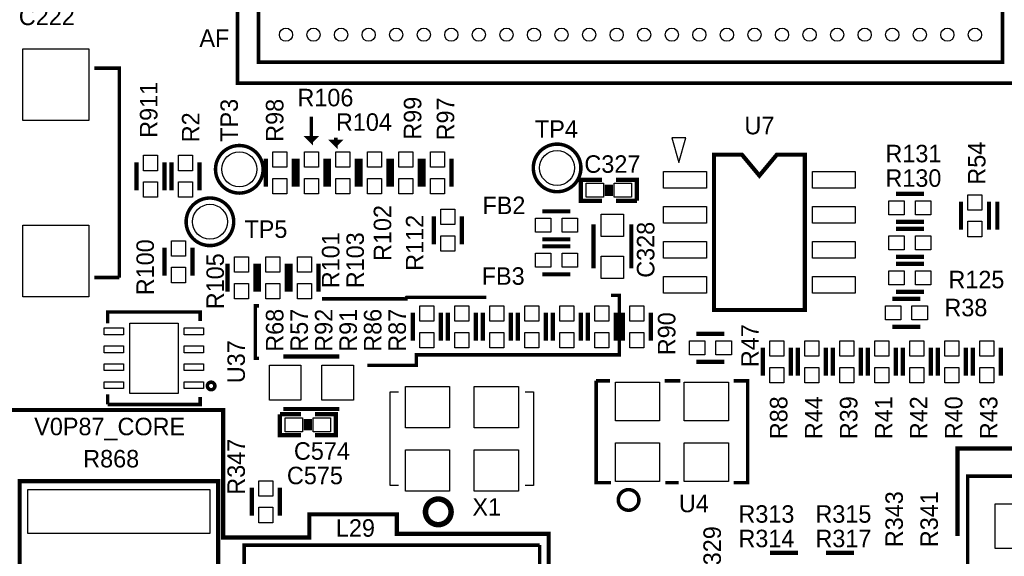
# Model space of a CAD drawing. Extents: x -53 to 531, y -106 to 304.
# Tile 5 of 65: x 26 to 62, y 23 to 42. Entities that reach past the tile are written whole.
import ezdxf
from ezdxf.enums import TextEntityAlignment as Align

# ---------------------------------------------------------------- set-up
doc = ezdxf.new("R2010")
doc.units = 0
for name, color, linetype in [('BOARD_GEOMETRY_SILKSCREEN_TOP', 1, 'CONTINUOUS'), ('PACKAGE_GEOMETRY_SILKSCREEN_TOP', 4, 'CONTINUOUS'), ('PIN_TOP', 5, 'CONTINUOUS'), ('REF_DES_SILKSCREEN_TOP', 6, 'CONTINUOUS')]:
    doc.layers.add(name, color=color, linetype=linetype)

msp = doc.modelspace()

# ---------------------------------------------------------------- linework, layer by layer
at = {"layer": 'BOARD_GEOMETRY_SILKSCREEN_TOP'}
for points, const_width in [([(37.084, 38.735), (37.084, 37.846), (36.957, 37.973), (37.211, 37.973), (37.084, 37.846)], 0.127), ([(37.973, 37.973), (37.973, 37.719), (37.846, 37.846), (38.1, 37.846), (37.973, 37.719)], 0.127), ([(80.0354, 25.7556), (79.2226, 25.7556), (79.2226, 32.6136), (77.7494, 32.6136), (77.7494, 35.0012), (70.1294, 35.0012), (70.1294, 33.401), (69.5706, 33.401), (69.5706, 26.6954), (60.5282, 26.6954), (60.5282, 23.5204)], 0.1524), ([(37.465, 32.131), (40.513, 32.131), (40.513, 32.1564), (40.5384, 32.1818), (43.434, 32.1818)], 0.127), ([(47.9552, 32.258), (48.26, 32.258), (48.26, 30.099), (40.894, 30.099), (40.894, 29.718), (39.116, 29.718)], 0.127), ([(35.179, 31.877), (35.052, 31.877), (35.052, 29.972), (35.179, 29.972)], 0.127), ([(45.72, 17.8054), (45.6946, 17.8054), (45.6946, 23.5966), (40.1828, 23.5966), (40.1828, 24.3078), (37.0078, 24.3078), (37.0078, 23.4696), (33.8836, 23.4696), (33.8836, 28.0924), (26.0858, 28.0924), (26.0858, 18.796), (27.8892, 18.796), (27.8892, 17.78)], 0.1524)]:
    msp.add_lwpolyline(points, dxfattribs=dict(at, const_width=const_width))
at = {"layer": 'PACKAGE_GEOMETRY_SILKSCREEN_TOP'}
for points, const_width in [([(34.398966, 68.478654), (62.923166, 68.478654), (62.923166, 39.954454), (34.398966, 39.954454), (34.398966, 68.478654)], 0.127), ([(35.160966, 67.716654), (62.161166, 67.716654), (62.161166, 40.716454), (35.160966, 40.716454), (35.160966, 67.716654)], 0.127), ([(29.21, 40.50284), (30.11297, 40.50284), (30.11297, 32.90316)], 0.127), ([(30.734, 36.068), (30.734, 37.084)], 0.1524), ([(31.75, 36.068), (31.75, 37.084)], 0.1524), ([(32.004, 36.068), (32.004, 37.084)], 0.1524), ([(33.02, 36.068), (33.02, 37.084)], 0.1524), ([(35.433, 37.211), (35.433, 36.195)], 0.1524), ([(36.449, 37.211), (36.449, 36.195)], 0.1524), ([(36.576, 36.195), (36.576, 37.211)], 0.1524), ([(37.592, 36.195), (37.592, 37.211)], 0.1524), ([(37.719, 36.195), (37.719, 37.211)], 0.1524), ([(38.735, 36.195), (38.735, 37.211)], 0.1524), ([(38.862, 36.195), (38.862, 37.211)], 0.1524), ([(39.878, 36.195), (39.878, 37.211)], 0.1524), ([(40.005, 36.195), (40.005, 37.211)], 0.1524), ([(41.021, 36.195), (41.021, 37.211)], 0.1524), ([(41.148, 36.195), (41.148, 37.211)], 0.1524), ([(42.164, 36.195), (42.164, 37.211)], 0.1524), ([(51.69408, 37.3634), (51.69408, 31.7246), (54.98592, 31.7246), (54.98592, 37.3634), (53.975, 37.3634), (53.34, 36.6014), (52.705, 37.3634), (51.69408, 37.3634)], 0.1524), ([(47.625, 35.687), (46.863, 35.687), (46.863, 36.449), (47.625, 36.449)], 0.1524), ([(48.133, 36.449), (48.895, 36.449), (48.895, 35.687)], 0.1524), ([(47.8028, 35.8648), (47.8028, 36.2712)], 0.1524), ([(47.9552, 35.8648), (47.9552, 36.2712)], 0.1524), ([(48.895, 35.687), (48.133, 35.687)], 0.1524), ([(59.309, 35.941), (58.293, 35.941)], 0.1524), ([(60.6552, 34.638742), (60.6552, 35.654742)], 0.1524), ([(61.6712, 34.638742), (61.6712, 35.654742)], 0.1524), ([(61.976, 34.638742), (61.976, 35.654742)], 0.1524), ([(45.466, 35.306), (46.482, 35.306)], 0.1524), ([(41.529, 34.1122), (41.529, 35.1282)], 0.1524), ([(42.545, 34.1122), (42.545, 35.1282)], 0.1524), ([(47.3202, 33.2359), (47.3202, 34.8361)], 0.1524), ([(48.6918, 34.8361), (48.6918, 33.2359)], 0.1524), ([(59.309, 34.925), (58.293, 34.925)], 0.1524), ([(59.309, 34.671), (58.293, 34.671)], 0.1524), ([(45.466, 34.29), (46.482, 34.29)], 0.1524), ([(31.75, 32.9692), (31.75, 33.9852)], 0.1524), ([(32.766, 32.9692), (32.766, 33.9852)], 0.1524), ([(45.466, 34.036), (46.482, 34.036)], 0.1524), ([(59.309, 33.655), (58.293, 33.655)], 0.1524), ([(34.036, 32.385), (34.036, 33.401)], 0.1524), ([(35.052, 32.385), (35.052, 33.401)], 0.1524), ([(35.179, 32.385), (35.179, 33.401)], 0.1524), ([(36.195, 32.385), (36.195, 33.401)], 0.1524), ([(36.322, 33.401), (36.322, 32.385)], 0.1524), ([(37.338, 33.401), (37.338, 32.385)], 0.1524), ([(58.293, 33.401), (59.309, 33.401)], 0.1524), ([(30.11297, 32.90316), (29.21, 32.90316)], 0.127), ([(45.466, 33.02), (46.482, 33.02)], 0.1524), ([(59.182, 32.131), (58.166, 32.131)], 0.1524), ([(58.293, 32.385), (59.309, 32.385)], 0.1524), ([(29.692092, 31.234888), (29.692092, 31.648908), (33.045908, 31.648908), (33.045908, 31.326836)], 0.127), ([(40.767, 30.607), (40.767, 31.623)], 0.1524), ([(41.783, 30.607), (41.783, 31.623)], 0.1524), ([(42.037, 31.623), (42.037, 30.607)], 0.1524), ([(43.053, 31.623), (43.053, 30.607)], 0.1524), ([(43.307, 30.607), (43.307, 31.623)], 0.1524), ([(44.323, 30.607), (44.323, 31.623)], 0.1524), ([(44.577, 30.607), (44.577, 31.623)], 0.1524), ([(45.593, 30.607), (45.593, 31.623)], 0.1524), ([(45.847, 30.607), (45.847, 31.623)], 0.1524), ([(46.863, 30.607), (46.863, 31.623)], 0.1524), ([(47.117, 30.607), (47.117, 31.623)], 0.1524), ([(48.133, 30.607), (48.133, 31.623)], 0.1524), ([(48.387, 30.607), (48.387, 31.623)], 0.1524), ([(49.403, 30.607), (49.403, 31.623)], 0.1524), ([(59.182, 31.115), (58.166, 31.115)], 0.1524), ([(51.054, 30.861), (52.07, 30.861)], 0.1524), ([(53.467, 29.337), (53.467, 30.353)], 0.1524), ([(54.483, 29.337), (54.483, 30.353)], 0.1524), ([(54.737, 30.353), (54.737, 29.337)], 0.1524), ([(55.753, 30.353), (55.753, 29.337)], 0.1524), ([(56.007, 30.353), (56.007, 29.337)], 0.1524), ([(57.023, 30.353), (57.023, 29.337)], 0.1524), ([(57.277, 30.353), (57.277, 29.337)], 0.1524), ([(58.293, 30.353), (58.293, 29.337)], 0.1524), ([(58.547, 30.353), (58.547, 29.337)], 0.1524), ([(59.563, 30.353), (59.563, 29.337)], 0.1524), ([(59.817, 30.353), (59.817, 29.337)], 0.1524), ([(60.833, 30.353), (60.833, 29.337)], 0.1524), ([(61.087, 30.353), (61.087, 29.337)], 0.1524), ([(62.103, 30.353), (62.103, 29.337)], 0.1524), ([(38.1, 30.0355), (36.068, 30.0355)], 0.1524), ([(51.054, 29.845), (52.07, 29.845)], 0.1524), ([(47.957486, 25.455118), (47.414942, 25.455118), (47.414942, 29.154882)], 0.127), ([(47.414942, 29.154882), (47.915322, 29.154882)], 0.127), ([(49.899062, 29.154882), (50.466752, 29.154882)], 0.127), ([(52.408074, 29.154882), (52.915058, 29.154882), (52.915058, 25.455118), (52.408074, 25.455118)], 0.127), ([(29.692092, 28.295092), (29.692092, 28.661106)], 0.127), ([(33.045908, 28.564586), (33.045908, 28.295092), (29.692092, 28.295092)], 0.127), ([(36.703, 27.178), (35.941, 27.178), (35.941, 27.94)], 0.1524), ([(35.941, 27.94), (36.703, 27.94)], 0.1524), ([(38.1, 28.1305), (36.068, 28.1305)], 0.1524), ([(37.211, 27.94), (37.973, 27.94), (37.973, 27.178), (37.211, 27.178)], 0.1524), ([(36.8808, 27.7622), (36.8808, 27.3558)], 0.1524), ([(37.0332, 27.7622), (37.0332, 27.3558)], 0.1524), ([(69.4055, 17.4879), (69.4055, 25.6921), (60.8965, 25.6921), (60.8965, 17.4879), (69.4055, 17.4879)], 0.127), ([(26.499058, 20.812506), (26.499058, 25.512522), (33.698942, 25.512522), (33.698942, 20.512278), (26.499058, 20.512278), (26.499058, 20.812506)], 0.1524), ([(50.411126, 25.455118), (49.928272, 25.455118)], 0.127), ([(34.925, 25.273), (34.925, 24.257)], 0.1524), ([(35.941, 25.273), (35.941, 24.257)], 0.1524), ([(45.3644, 23.1902), (34.6456, 23.1902), (34.6456, 21.444966)], 0.127), ([(45.3644, 21.500592), (45.3644, 23.1902)], 0.127), ([(54.737, 22.9108), (53.721, 22.9108)], 0.1524), ([(55.753, 22.9108), (56.769, 22.9108)], 0.1524)]:
    msp.add_lwpolyline(points, dxfattribs=dict(at, const_width=const_width))
msp.add_lwpolyline([(50.673, 37.96792), (50.165, 37.96792), (50.419, 37.07892)], close=True, dxfattribs=at)
for points, const_width in [([(35.3314, 36.83, 1), (33.6042, 36.83, 1), (35.3314, 36.83)], 0.127), ([(46.863, 36.8808, 1), (45.1358, 36.8808, 1), (46.863, 36.8808)], 0.127), ([(34.2646, 34.925, 1), (32.5374, 34.925, 1), (34.2646, 34.925)], 0.127), ([(33.581594, 28.967176, 1.000374), (33.30829, 28.966922, 0.999627), (33.581594, 28.967176)], 0.127), ([(48.967644, 24.829008, 0.999979), (48.219868, 24.829008, 1.000021), (48.967644, 24.829008)], 0.127), ([(42.153332, 24.397716, 1), (41.223184, 24.397716, 1), (42.153332, 24.397716)], 0.199898)]:
    msp.add_lwpolyline(points, format="xyb", dxfattribs=dict(at, const_width=const_width))
for points in [[(39.945056, 25.350978), (39.945056, 28.751022)], [(39.945056, 28.751022), (40.24503, 28.751022)], [(44.84497, 28.751022), (45.144944, 28.751022)], [(45.144944, 28.751022), (45.144944, 25.350978)], [(40.24503, 25.350978), (39.945056, 25.350978)], [(45.144944, 25.350978), (44.84497, 25.350978)]]:
    msp.add_lwpolyline(points, dxfattribs=at)
at = {"layer": 'PIN_TOP'}
for points in [[(26.613104, 41.202864), (29.012896, 41.202864), (29.012896, 38.60292), (26.613104, 38.60292)], [(30.988, 36.7792), (30.988, 37.338), (31.496, 37.338), (31.496, 36.7792)], [(32.258, 36.7792), (32.258, 37.338), (32.766, 37.338), (32.766, 36.7792)], [(36.195, 37.465), (36.195, 36.9062), (35.687, 36.9062), (35.687, 37.465)], [(36.83, 36.9062), (36.83, 37.465), (37.338, 37.465), (37.338, 36.9062)], [(37.973, 36.9062), (37.973, 37.465), (38.481, 37.465), (38.481, 36.9062)], [(39.116, 36.9062), (39.116, 37.465), (39.624, 37.465), (39.624, 36.9062)], [(40.259, 36.9062), (40.259, 37.465), (40.767, 37.465), (40.767, 36.9062)], [(41.402, 36.9062), (41.402, 37.465), (41.91, 37.465), (41.91, 36.9062)], [(36.195, 36.4998), (36.195, 35.941), (35.687, 35.941), (35.687, 36.4998)], [(36.83, 35.941), (36.83, 36.4998), (37.338, 36.4998), (37.338, 35.941)], [(37.973, 35.941), (37.973, 36.4998), (38.481, 36.4998), (38.481, 35.941)], [(39.116, 35.941), (39.116, 36.4998), (39.624, 36.4998), (39.624, 35.941)], [(40.259, 35.941), (40.259, 36.4998), (40.767, 36.4998), (40.767, 35.941)], [(41.402, 35.941), (41.402, 36.4998), (41.91, 36.4998), (41.91, 35.941)], [(49.86528, 36.1442), (49.86528, 36.7538), (51.41468, 36.7538), (51.41468, 36.1442)], [(55.26532, 36.1442), (55.26532, 36.7538), (56.81472, 36.7538), (56.81472, 36.1442)], [(30.988, 35.814), (30.988, 36.3728), (31.496, 36.3728), (31.496, 35.814)], [(32.258, 35.814), (32.258, 36.3728), (32.766, 36.3728), (32.766, 35.814)], [(47.6885, 36.322), (47.6885, 35.814), (47.0535, 35.814), (47.0535, 36.322)], [(48.7045, 36.322), (48.7045, 35.814), (48.0695, 35.814), (48.0695, 36.322)], [(60.9092, 35.349942), (60.9092, 35.908742), (61.4172, 35.908742), (61.4172, 35.349942)], [(41.783, 34.8234), (41.783, 35.3822), (42.291, 35.3822), (42.291, 34.8234)], [(49.86528, 34.8742), (49.86528, 35.4838), (51.41468, 35.4838), (51.41468, 34.8742)], [(55.26532, 34.8742), (55.26532, 35.4838), (56.81472, 35.4838), (56.81472, 34.8742)], [(58.5978, 35.179), (58.039, 35.179), (58.039, 35.687), (58.5978, 35.687)], [(59.563, 35.179), (59.0042, 35.179), (59.0042, 35.687), (59.563, 35.687)], [(45.212, 35.052), (45.7708, 35.052), (45.7708, 34.544), (45.212, 34.544)], [(46.1772, 35.052), (46.736, 35.052), (46.736, 34.544), (46.1772, 34.544)], [(48.4124, 35.2044), (48.4124, 34.3916), (47.5996, 34.3916), (47.5996, 35.2044)], [(29.012896, 32.203136), (26.613104, 32.203136), (26.613104, 34.80308), (29.012896, 34.80308)], [(60.9092, 34.384742), (60.9092, 34.943542), (61.4172, 34.943542), (61.4172, 34.384742)], [(41.783, 33.8582), (41.783, 34.417), (42.291, 34.417), (42.291, 33.8582)], [(58.5978, 33.909), (58.039, 33.909), (58.039, 34.417), (58.5978, 34.417)], [(59.563, 33.909), (59.0042, 33.909), (59.0042, 34.417), (59.563, 34.417)], [(32.004, 33.6804), (32.004, 34.2392), (32.512, 34.2392), (32.512, 33.6804)], [(49.86528, 33.6042), (49.86528, 34.2138), (51.41468, 34.2138), (51.41468, 33.6042)], [(55.26532, 33.6042), (55.26532, 34.2138), (56.81472, 34.2138), (56.81472, 33.6042)], [(34.29, 33.0962), (34.29, 33.655), (34.798, 33.655), (34.798, 33.0962)], [(35.433, 33.0962), (35.433, 33.655), (35.941, 33.655), (35.941, 33.0962)], [(37.084, 33.655), (37.084, 33.0962), (36.576, 33.0962), (36.576, 33.655)], [(45.212, 33.782), (45.7708, 33.782), (45.7708, 33.274), (45.212, 33.274)], [(46.1772, 33.782), (46.736, 33.782), (46.736, 33.274), (46.1772, 33.274)], [(48.4124, 33.6804), (48.4124, 32.8676), (47.5996, 32.8676), (47.5996, 33.6804)], [(32.004, 32.7152), (32.004, 33.274), (32.512, 33.274), (32.512, 32.7152)], [(49.86528, 32.3342), (49.86528, 32.9438), (51.41468, 32.9438), (51.41468, 32.3342)], [(55.26532, 32.3342), (55.26532, 32.9438), (56.81472, 32.9438), (56.81472, 32.3342)], [(58.039, 33.147), (58.5978, 33.147), (58.5978, 32.639), (58.039, 32.639)], [(59.0042, 33.147), (59.563, 33.147), (59.563, 32.639), (59.0042, 32.639)], [(34.29, 32.131), (34.29, 32.6898), (34.798, 32.6898), (34.798, 32.131)], [(35.433, 32.131), (35.433, 32.6898), (35.941, 32.6898), (35.941, 32.131)], [(37.084, 32.6898), (37.084, 32.131), (36.576, 32.131), (36.576, 32.6898)], [(41.021, 31.3182), (41.021, 31.877), (41.529, 31.877), (41.529, 31.3182)], [(42.799, 31.877), (42.799, 31.3182), (42.291, 31.3182), (42.291, 31.877)], [(43.561, 31.3182), (43.561, 31.877), (44.069, 31.877), (44.069, 31.3182)], [(44.831, 31.3182), (44.831, 31.877), (45.339, 31.877), (45.339, 31.3182)], [(46.101, 31.3182), (46.101, 31.877), (46.609, 31.877), (46.609, 31.3182)], [(47.371, 31.3182), (47.371, 31.877), (47.879, 31.877), (47.879, 31.3182)], [(48.641, 31.3182), (48.641, 31.877), (49.149, 31.877), (49.149, 31.3182)], [(58.4708, 31.369), (57.912, 31.369), (57.912, 31.877), (58.4708, 31.877)], [(59.436, 31.369), (58.8772, 31.369), (58.8772, 31.877), (59.436, 31.877)], [(30.49397, 28.69692), (30.49397, 31.246826), (32.24403, 31.246826), (32.24403, 28.69692)], [(30.268926, 31.072074), (30.268926, 30.822138), (29.568902, 30.822138), (29.568902, 31.072074)], [(32.469074, 30.822138), (32.469074, 31.072074), (33.169098, 31.072074), (33.169098, 30.822138)], [(41.021, 30.353), (41.021, 30.9118), (41.529, 30.9118), (41.529, 30.353)], [(42.799, 30.9118), (42.799, 30.353), (42.291, 30.353), (42.291, 30.9118)], [(43.561, 30.353), (43.561, 30.9118), (44.069, 30.9118), (44.069, 30.353)], [(44.831, 30.353), (44.831, 30.9118), (45.339, 30.9118), (45.339, 30.353)], [(46.101, 30.353), (46.101, 30.9118), (46.609, 30.9118), (46.609, 30.353)], [(47.371, 30.353), (47.371, 30.9118), (47.879, 30.9118), (47.879, 30.353)], [(48.641, 30.353), (48.641, 30.9118), (49.149, 30.9118), (49.149, 30.353)], [(30.268926, 30.422088), (30.268926, 30.172152), (29.568902, 30.172152), (29.568902, 30.422088)], [(32.469074, 30.172152), (32.469074, 30.422088), (33.169098, 30.422088), (33.169098, 30.172152)], [(50.8, 30.607), (51.3588, 30.607), (51.3588, 30.099), (50.8, 30.099)], [(51.7652, 30.607), (52.324, 30.607), (52.324, 30.099), (51.7652, 30.099)], [(53.721, 30.0482), (53.721, 30.607), (54.229, 30.607), (54.229, 30.0482)], [(55.499, 30.607), (55.499, 30.0482), (54.991, 30.0482), (54.991, 30.607)], [(56.769, 30.607), (56.769, 30.0482), (56.261, 30.0482), (56.261, 30.607)], [(58.039, 30.607), (58.039, 30.0482), (57.531, 30.0482), (57.531, 30.607)], [(59.309, 30.607), (59.309, 30.0482), (58.801, 30.0482), (58.801, 30.607)], [(60.579, 30.607), (60.579, 30.0482), (60.071, 30.0482), (60.071, 30.607)], [(61.849, 30.607), (61.849, 30.0482), (61.341, 30.0482), (61.341, 30.607)], [(30.268926, 29.771848), (30.268926, 29.521912), (29.568902, 29.521912), (29.568902, 29.771848)], [(32.469074, 29.521912), (32.469074, 29.771848), (33.169098, 29.771848), (33.169098, 29.521912)], [(35.56, 29.718), (36.703, 29.718), (36.703, 28.448), (35.56, 28.448)], [(37.465, 29.718), (38.608, 29.718), (38.608, 28.448), (37.465, 28.448)], [(53.721, 29.083), (53.721, 29.6418), (54.229, 29.6418), (54.229, 29.083)], [(55.499, 29.6418), (55.499, 29.083), (54.991, 29.083), (54.991, 29.6418)], [(56.769, 29.6418), (56.769, 29.083), (56.261, 29.083), (56.261, 29.6418)], [(58.039, 29.6418), (58.039, 29.083), (57.531, 29.083), (57.531, 29.6418)], [(59.309, 29.6418), (59.309, 29.083), (58.801, 29.083), (58.801, 29.6418)], [(60.579, 29.6418), (60.579, 29.083), (60.071, 29.083), (60.071, 29.6418)], [(61.849, 29.6418), (61.849, 29.083), (61.341, 29.083), (61.341, 29.6418)], [(30.268926, 29.121862), (30.268926, 28.871926), (29.568902, 28.871926), (29.568902, 29.121862)], [(32.469074, 28.871926), (32.469074, 29.121862), (33.169098, 29.121862), (33.169098, 28.871926)], [(40.494966, 27.45105), (40.494966, 28.951174), (42.094912, 28.951174), (42.094912, 27.45105)], [(42.994834, 27.45105), (42.994834, 28.951174), (44.59478, 28.951174), (44.59478, 27.45105)], [(48.114966, 27.70505), (48.114966, 29.105098), (49.714912, 29.105098), (49.714912, 27.70505)], [(50.614834, 27.70505), (50.614834, 29.105098), (52.21478, 29.105098), (52.21478, 27.70505)], [(36.1315, 27.305), (36.1315, 27.813), (36.7665, 27.813), (36.7665, 27.305)], [(37.1475, 27.305), (37.1475, 27.813), (37.7825, 27.813), (37.7825, 27.305)], [(48.114966, 25.504902), (48.114966, 26.90495), (49.714912, 26.90495), (49.714912, 25.504902)], [(50.614834, 25.504902), (50.614834, 26.90495), (52.21478, 26.90495), (52.21478, 25.504902)], [(40.494966, 25.150826), (40.494966, 26.65095), (42.094912, 26.65095), (42.094912, 25.150826)], [(42.994834, 25.150826), (42.994834, 26.65095), (44.59478, 26.65095), (44.59478, 25.150826)], [(35.687, 25.527), (35.687, 24.9682), (35.179, 24.9682), (35.179, 25.527)], [(33.401, 23.612348), (26.797, 23.612348), (26.797, 25.212548), (33.401, 25.212548)], [(68.4022, 23.0632), (61.8998, 23.0632), (61.8998, 24.6888), (68.4022, 24.6888)], [(35.687, 24.5618), (35.687, 24.003), (35.179, 24.003), (35.179, 24.5618)]]:
    msp.add_lwpolyline(points, close=True, dxfattribs=at)
for centre, radius in [((36.160964, 41.716452), 0.24003), ((37.160962, 41.716452), 0.24003), ((38.16096, 41.716452), 0.24003), ((39.160958, 41.716452), 0.24003), ((40.160956, 41.716452), 0.24003), ((41.160954, 41.716452), 0.24003), ((42.160952, 41.716452), 0.24003), ((43.16095, 41.716452), 0.24003), ((44.160948, 41.716452), 0.24003), ((45.160946, 41.716452), 0.24003), ((46.160944, 41.716452), 0.24003), ((47.160942, 41.716452), 0.24003), ((48.16094, 41.716452), 0.24003), ((49.161192, 41.716452), 0.24003), ((50.16119, 41.716452), 0.24003), ((51.161188, 41.716452), 0.24003), ((52.161186, 41.716452), 0.24003), ((53.161184, 41.716452), 0.24003), ((54.161182, 41.716452), 0.24003), ((55.16118, 41.716452), 0.24003), ((56.161178, 41.716452), 0.24003), ((57.161176, 41.716452), 0.24003), ((58.161174, 41.716452), 0.24003), ((59.161172, 41.716452), 0.24003), ((60.16117, 41.716452), 0.24003), ((61.161168, 41.716452), 0.24003), ((45.9994, 36.8808), 0.635), ((34.4678, 36.83), 0.635), ((33.401, 34.925), 0.635)]:
    msp.add_circle(centre, radius, dxfattribs=at)

# ---------------------------------------------------------------- texts
at = {"layer": 'BOARD_GEOMETRY_SILKSCREEN_TOP', "width": 1.0004}
msp.add_text('V0P87_CORE', height=0.635, dxfattribs=at).set_placement((27.0256, 27.178))
at = {"layer": 'PACKAGE_GEOMETRY_SILKSCREEN_TOP', "width": 1.0004}
msp.add_text('AF', height=0.635, dxfattribs=at).set_placement((33.02, 41.275))
at = {"layer": 'REF_DES_SILKSCREEN_TOP', "width": 1.0004}
for s, p in [('C222', (26.4668, 42.0624)), ('C327', (46.99, 36.703)), ('R868', (28.8036, 26.0096)), ('C575', (36.195, 25.4)), ('U4', (50.419, 24.384)), ('X1', (42.926, 24.257)), ('L29', (37.973, 23.495))]:
    msp.add_text(s, height=0.635, dxfattribs=at).set_placement(p)
for s, p in [('R911', (31.496, 38.989)), ('TP3', (34.417, 38.608)), ('R98', (36.068, 38.608)), ('R99', (41.0718, 38.6842)), ('R97', (42.2656, 38.6588)), ('R2', (33.02, 38.354)), ('R54', (61.5442, 37.051742)), ('R102', (39.9796, 34.5186)), ('R112', (41.148, 34.163)), ('C328', (49.53, 33.909)), ('R101', (38.1, 33.528)), ('R103', (38.989, 33.528)), ('R100', (31.369, 33.274)), ('R105', (33.909, 32.766)), ('R68', (36.068, 30.988)), ('R57', (36.957, 30.988)), ('R92', (37.846, 30.988)), ('R91', (38.735, 30.988)), ('R86', (39.624, 30.988)), ('R87', (40.513, 30.988)), ('R90', (50.292, 30.861)), ('R47', (53.3146, 30.4292)), ('U37', (34.671, 29.845)), ('R88', (54.356, 27.813)), ('R44', (55.626, 27.813)), ('R39', (56.896, 27.813)), ('R41', (58.166, 27.813)), ('R42', (59.436, 27.813)), ('R40', (60.706, 27.813)), ('R43', (61.976, 27.813)), ('R347', (34.671, 26.035)), ('R343', (58.547254, 24.13)), ('R341', (59.817254, 24.13)), ('R329', (51.943, 22.86))]:
    msp.add_text(s, height=0.635, rotation=90, dxfattribs=at).set_placement(p, align=Align.CENTER)
for s, p in [('R106', (37.592, 39.116)), ('R104', (38.989, 38.227)), ('TP4', (45.974, 37.973)), ('U7', (53.34, 38.1)), ('R131', (58.928, 37.084)), ('R130', (58.928, 36.195)), ('FB2', (44.069, 35.2044)), ('TP5', (35.433, 34.3408)), ('FB3', (44.0436, 32.639)), ('R125', (61.214, 32.512)), ('R38', (60.833, 31.496)), ('C574', (37.465, 26.289)), ('R313', (53.594, 24.003)), ('R315', (56.388, 24.003)), ('R314', (53.594, 23.114)), ('R317', (56.388, 23.114))]:
    msp.add_text(s, height=0.635, dxfattribs=at).set_placement(p, align=Align.CENTER)

doc.saveas('drawing.dxf')
